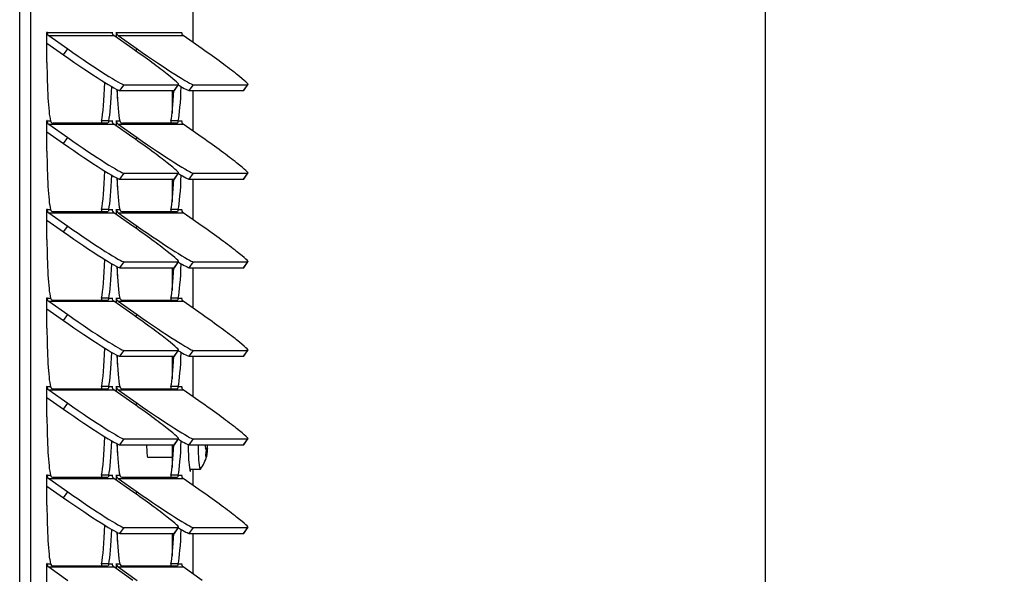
# Model space of a CAD drawing. Extents: x 776 to 936, y -8 to 92.
# Tile 7 of 18: x 820.79 to 828.68, y 58.46 to 62.91. Entities that reach past the tile are written whole.
import ezdxf

# ---------------------------------------------------------------- set-up
doc = ezdxf.new("R2010")
doc.units = 0
doc.header["$LTSCALE"] = 4
doc.header["$MEASUREMENT"] = 0
doc.layers.get('0').update_dxf_attribs({"linetype": 'CONTINUOUS'})
doc.layers.get('DEFPOINTS').update_dxf_attribs({"linetype": 'CONTINUOUS'})
doc.layers.add('DIMENSIONS', color=140, linetype='CONTINUOUS')
doc.layers.add('DIMENSIONS @ 1', color=140, linetype='CONTINUOUS')
doc.styles.get("Standard").update_dxf_attribs({"font": 'romans.shx'})
doc.dimstyles.get("Standard").update_dxf_attribs({"dimtxt": 0.3, "dimasz": 0.35, "dimexe": 0.0625, "dimexo": 0.0625, "dimgap": 0.0625, "dimtad": 0, "dimtih": 1, "dimtoh": 1, "dimzin": 0, "dimdsep": 46, "dimtxsty": 'Standard', "dimcen": 0, "dimadec": 0, "dimazin": 0, "dimtfac": 1, "dimtofl": 0, "dimtmove": 0, "dimatfit": 3, "dimfxl": 0, "dimtolj": 1, "dimtzin": 0, "dimarcsym": 0})

# ---------------------------------------------------------------- blocks, each defined once
blk = doc.blocks.new('*D29')
at = {"layer": 'DEFPOINTS', "color": 0}
for p in [(822.0368, 76.3528), (826.7623, 76.3528), (822.1525, 31.7062)]:
    blk.add_point(p, dxfattribs=at)
at = {"layer": 'DIMENSIONS'}
for p, q in [((822.5368, 76.3528), (827.0623, 76.3528)), ((826.7623, 75.5028), (826.7623, 55.8642)), ((826.7623, 32.5562), (826.7623, 51.7785)), ((822.6525, 31.7062), (827.0623, 31.7062))]:
    blk.add_line(p, q, dxfattribs=at)
for points in [[(826.6207, 75.5028), (826.904, 75.5028), (826.7623, 76.3528)], [(826.6207, 32.5562), (826.904, 32.5562), (826.7623, 31.7062)]]:
    blk.add_solid(points, dxfattribs=at)
at = {"layer": 'DIMENSIONS', "insert": (826.7623, 53.8213), "char_height": 0.75, "attachment_point": 5}
blk.add_mtext('\\A1; 44.65\\P [1134.0]\\P (480V)', dxfattribs=at)

msp = doc.modelspace()

# ---------------------------------------------------------------- linework, layer by layer
for p, q in [((820.7902, 31.706), (820.7902, 72.9812)), ((820.8789, 31.706), (820.8789, 72.9812)), ((822.1806, 62.7222), (822.1806, 66.002)), ((821.0088, 62.8042), (821.0093, 62.8042)), ((821.0088, 62.5632), (821.0088, 62.8042)), ((821.0093, 62.8042), (821.5312, 62.8042)), ((821.5312, 62.8042), (821.5317, 62.8042)), ((821.5317, 62.8042), (821.5317, 62.7985)), ((821.5644, 62.8042), (821.5649, 62.8042)), ((821.5644, 62.7647), (821.5644, 62.8042)), ((821.5649, 62.8042), (822.0868, 62.8042)), ((822.0868, 62.8042), (822.0873, 62.8042)), ((822.0873, 62.8042), (822.0873, 62.7985)), ((821.0088, 62.7176), (821.1417, 62.6242)), ((821.0225, 62.7788), (821.1749, 62.6717)), ((821.0225, 62.7788), (821.5444, 62.7788)), ((821.6967, 62.6717), (821.5444, 62.7788)), ((821.5781, 62.7788), (821.7305, 62.6717)), ((821.5781, 62.7788), (822.1, 62.7788)), ((822.2524, 62.6717), (822.1, 62.7788)), ((821.1417, 62.6242), (821.1749, 62.6717)), ((821.7194, 62.6558), (821.7305, 62.6717)), ((821.5722, 62.3452), (821.5722, 62.2755)), ((821.5933, 62.3374), (821.6265, 62.3849)), ((821.5933, 62.3374), (822.028, 62.3374)), ((821.6265, 62.3849), (822.0612, 62.3849)), ((822.0117, 62.3374), (822.0117, 62.1564)), ((822.028, 62.3374), (822.0612, 62.3849)), ((822.0301, 62.3381), (822.0633, 62.3857)), ((822.1489, 62.3374), (822.1821, 62.3849)), ((822.1489, 62.3374), (822.5837, 62.3374)), ((822.1806, 62.0122), (822.1806, 62.3374)), ((822.1821, 62.3849), (822.6168, 62.3849)), ((822.5837, 62.3374), (822.6168, 62.3849)), ((822.5857, 62.3381), (822.6189, 62.3857)), ((821.0088, 62.0942), (821.0093, 62.0942)), ((821.0088, 61.8532), (821.0088, 62.0942)), ((821.0093, 62.0942), (821.0363, 62.0942)), ((821.494, 62.0753), (821.0593, 62.0753)), ((821.5042, 62.0942), (821.4464, 62.0942)), ((821.5042, 62.0942), (821.5312, 62.0942)), ((821.5312, 62.0942), (821.5317, 62.0942)), ((821.5317, 62.0942), (821.5317, 62.0885)), ((821.5644, 62.0942), (821.5649, 62.0942)), ((821.5644, 62.0547), (821.5644, 62.0942)), ((821.5649, 62.0942), (821.5919, 62.0942)), ((822.0496, 62.0753), (821.6149, 62.0753)), ((822.0598, 62.0942), (822.002, 62.0942)), ((822.0598, 62.0942), (822.0868, 62.0942)), ((822.0868, 62.0942), (822.0873, 62.0942)), ((822.0873, 62.0942), (822.0873, 62.0885)), ((821.0088, 62.0076), (821.1417, 61.9142)), ((821.0225, 62.0688), (821.1749, 61.9617)), ((821.0225, 62.0688), (821.5444, 62.0688)), ((821.6967, 61.9617), (821.5444, 62.0688)), ((821.5781, 62.0688), (821.7305, 61.9617)), ((821.5781, 62.0688), (822.1, 62.0688)), ((822.2524, 61.9617), (822.1, 62.0688)), ((821.1417, 61.9142), (821.1749, 61.9617)), ((821.7194, 61.9458), (821.7305, 61.9617)), ((821.5722, 61.6352), (821.5722, 61.5655)), ((821.5933, 61.6274), (821.6265, 61.6749)), ((821.5933, 61.6274), (822.028, 61.6274)), ((821.6265, 61.6749), (822.0612, 61.6749)), ((822.0117, 61.6274), (822.0117, 61.4464)), ((822.028, 61.6274), (822.0612, 61.6749)), ((822.0301, 61.6281), (822.0633, 61.6757)), ((822.1489, 61.6274), (822.1821, 61.6749)), ((822.1489, 61.6274), (822.5837, 61.6274)), ((822.1806, 61.3022), (822.1806, 61.6274)), ((822.1821, 61.6749), (822.6168, 61.6749)), ((822.5837, 61.6274), (822.6168, 61.6749)), ((822.5857, 61.6281), (822.6189, 61.6757)), ((821.0088, 61.3842), (821.0093, 61.3842)), ((821.0088, 61.1432), (821.0088, 61.3842)), ((821.0093, 61.3842), (821.0363, 61.3842)), ((821.494, 61.3653), (821.0593, 61.3653)), ((821.5042, 61.3842), (821.4464, 61.3842)), ((821.5042, 61.3842), (821.5312, 61.3842)), ((821.5312, 61.3842), (821.5317, 61.3842)), ((821.5317, 61.3842), (821.5317, 61.3785)), ((821.5644, 61.3842), (821.5649, 61.3842)), ((821.5644, 61.3447), (821.5644, 61.3842)), ((821.5649, 61.3842), (821.5919, 61.3842)), ((822.0496, 61.3653), (821.6149, 61.3653)), ((822.0598, 61.3842), (822.002, 61.3842)), ((822.0598, 61.3842), (822.0868, 61.3842)), ((822.0868, 61.3842), (822.0873, 61.3842)), ((822.0873, 61.3842), (822.0873, 61.3785)), ((821.0088, 61.2976), (821.1417, 61.2042)), ((821.0225, 61.3588), (821.1749, 61.2517)), ((821.0225, 61.3588), (821.5444, 61.3588)), ((821.6967, 61.2517), (821.5444, 61.3588)), ((821.5781, 61.3588), (821.7305, 61.2517)), ((821.5781, 61.3588), (822.1, 61.3588)), ((822.2524, 61.2517), (822.1, 61.3588)), ((821.1417, 61.2042), (821.1749, 61.2517)), ((821.7194, 61.2358), (821.7305, 61.2517)), ((821.5722, 60.9252), (821.5722, 60.8555)), ((821.5933, 60.9174), (821.6265, 60.9649)), ((821.5933, 60.9174), (822.028, 60.9174)), ((821.6265, 60.9649), (822.0612, 60.9649)), ((822.0117, 60.9174), (822.0117, 60.7364)), ((822.028, 60.9174), (822.0612, 60.9649)), ((822.0301, 60.9181), (822.0633, 60.9657)), ((822.1489, 60.9174), (822.1821, 60.9649)), ((822.1489, 60.9174), (822.5837, 60.9174)), ((822.1806, 60.5922), (822.1806, 60.9174)), ((822.1821, 60.9649), (822.6168, 60.9649)), ((822.5837, 60.9174), (822.6168, 60.9649)), ((822.5857, 60.9181), (822.6189, 60.9657)), ((821.0088, 60.6742), (821.0093, 60.6742)), ((821.0088, 60.4332), (821.0088, 60.6742)), ((821.0093, 60.6742), (821.0363, 60.6742)), ((821.494, 60.6553), (821.0593, 60.6553)), ((821.5042, 60.6742), (821.4464, 60.6742)), ((821.5042, 60.6742), (821.5312, 60.6742)), ((821.5312, 60.6742), (821.5317, 60.6742)), ((821.5317, 60.6742), (821.5317, 60.6685)), ((821.5644, 60.6742), (821.5649, 60.6742)), ((821.5644, 60.6347), (821.5644, 60.6742)), ((821.5649, 60.6742), (821.5919, 60.6742)), ((822.0496, 60.6553), (821.6149, 60.6553)), ((822.0598, 60.6742), (822.002, 60.6742)), ((822.0598, 60.6742), (822.0868, 60.6742)), ((822.0868, 60.6742), (822.0873, 60.6742)), ((822.0873, 60.6742), (822.0873, 60.6685)), ((821.0088, 60.5876), (821.1417, 60.4942)), ((821.0225, 60.6488), (821.1749, 60.5417)), ((821.0225, 60.6488), (821.5444, 60.6488)), ((821.6967, 60.5417), (821.5444, 60.6488)), ((821.5781, 60.6488), (821.7305, 60.5417)), ((821.5781, 60.6488), (822.1, 60.6488)), ((822.2524, 60.5417), (822.1, 60.6488)), ((821.1417, 60.4942), (821.1749, 60.5417)), ((821.7194, 60.5258), (821.7305, 60.5417)), ((821.5722, 60.2152), (821.5722, 60.1455)), ((821.5933, 60.2074), (821.6265, 60.2549)), ((821.5933, 60.2074), (822.028, 60.2074)), ((821.6265, 60.2549), (822.0612, 60.2549)), ((822.0117, 60.2074), (822.0117, 60.0264)), ((822.028, 60.2074), (822.0612, 60.2549)), ((822.0301, 60.2081), (822.0633, 60.2557)), ((822.1489, 60.2074), (822.1821, 60.2549)), ((822.1489, 60.2074), (822.5837, 60.2074)), ((822.1806, 59.8822), (822.1806, 60.2074)), ((822.1821, 60.2549), (822.6168, 60.2549)), ((822.5837, 60.2074), (822.6168, 60.2549)), ((822.5857, 60.2081), (822.6189, 60.2557)), ((821.0088, 59.9642), (821.0093, 59.9642)), ((821.0088, 59.7232), (821.0088, 59.9642)), ((821.0093, 59.9642), (821.0363, 59.9642)), ((821.494, 59.9453), (821.0593, 59.9453)), ((821.5042, 59.9642), (821.4464, 59.9642)), ((821.5042, 59.9642), (821.5312, 59.9642)), ((821.5312, 59.9642), (821.5317, 59.9642)), ((821.5317, 59.9642), (821.5317, 59.9585)), ((821.5644, 59.9642), (821.5649, 59.9642)), ((821.5644, 59.9247), (821.5644, 59.9642)), ((821.5649, 59.9642), (821.5919, 59.9642)), ((822.0496, 59.9453), (821.6149, 59.9453)), ((822.0598, 59.9642), (822.002, 59.9642)), ((822.0598, 59.9642), (822.0868, 59.9642)), ((822.0868, 59.9642), (822.0873, 59.9642)), ((822.0873, 59.9642), (822.0873, 59.9585)), ((821.0088, 59.8776), (821.1417, 59.7842)), ((821.0225, 59.9388), (821.1749, 59.8317)), ((821.0225, 59.9388), (821.5444, 59.9388)), ((821.6967, 59.8317), (821.5444, 59.9388)), ((821.5781, 59.9388), (821.7305, 59.8317)), ((821.5781, 59.9388), (822.1, 59.9388)), ((822.2524, 59.8317), (822.1, 59.9388)), ((821.1417, 59.7842), (821.1749, 59.8317)), ((821.7194, 59.8158), (821.7305, 59.8317)), ((821.5722, 59.5052), (821.5722, 59.4355)), ((821.5933, 59.4974), (821.6265, 59.5449)), ((821.5933, 59.4974), (822.028, 59.4974)), ((821.6265, 59.5449), (822.0612, 59.5449)), ((822.0117, 59.4974), (822.0117, 59.3164)), ((822.028, 59.4974), (822.0612, 59.5449)), ((822.0301, 59.4981), (822.0633, 59.5457)), ((822.1489, 59.4974), (822.1821, 59.5449)), ((822.1489, 59.4974), (822.5837, 59.4974)), ((822.1821, 59.5449), (822.6168, 59.5449)), ((822.2935, 59.4685), (822.2797, 59.4685)), ((822.5837, 59.4974), (822.6168, 59.5449)), ((822.5857, 59.4981), (822.6189, 59.5457)), ((821.8146, 59.4), (822.0117, 59.4)), ((822.2844, 59.4079), (822.2805, 59.4079)), ((822.289, 59.4171), (822.2807, 59.4171)), ((822.2905, 59.4197), (822.2811, 59.4197)), ((822.2913, 59.4243), (822.2819, 59.4243)), ((822.2954, 59.4593), (822.2843, 59.4593)), ((822.2946, 59.4428), (822.2852, 59.4428)), ((821.0088, 59.2542), (821.0093, 59.2542)), ((821.0088, 59.0132), (821.0088, 59.2542)), ((821.0093, 59.2542), (821.0363, 59.2542)), ((821.494, 59.2353), (821.0593, 59.2353)), ((821.5042, 59.2542), (821.4464, 59.2542)), ((821.5042, 59.2542), (821.5312, 59.2542)), ((821.5312, 59.2542), (821.5317, 59.2542)), ((821.5317, 59.2542), (821.5317, 59.2485)), ((821.5644, 59.2542), (821.5649, 59.2542)), ((821.5644, 59.2147), (821.5644, 59.2542)), ((821.5649, 59.2542), (821.5919, 59.2542)), ((822.0496, 59.2353), (821.6149, 59.2353)), ((822.0598, 59.2542), (822.002, 59.2542)), ((822.0598, 59.2542), (822.0868, 59.2542)), ((822.0868, 59.2542), (822.0873, 59.2542)), ((822.0873, 59.2542), (822.0873, 59.2485)), ((822.1563, 59.302), (822.236, 59.302)), ((822.1806, 59.1722), (822.1806, 59.302)), ((821.0088, 59.1676), (821.1417, 59.0742)), ((821.0225, 59.2288), (821.1749, 59.1217)), ((821.0225, 59.2288), (821.5444, 59.2288)), ((821.6967, 59.1217), (821.5444, 59.2288)), ((821.5781, 59.2288), (821.7305, 59.1217)), ((821.5781, 59.2288), (822.1, 59.2288)), ((822.2524, 59.1217), (822.1, 59.2288)), ((821.1417, 59.0742), (821.1749, 59.1217)), ((821.7194, 59.1058), (821.7305, 59.1217)), ((821.5722, 58.7952), (821.5722, 58.7255)), ((821.5933, 58.7874), (821.6265, 58.8349)), ((821.5933, 58.7874), (822.028, 58.7874)), ((821.6265, 58.8349), (822.0612, 58.8349)), ((822.0117, 58.7874), (822.0117, 58.6064)), ((822.028, 58.7874), (822.0612, 58.8349)), ((822.0301, 58.7881), (822.0633, 58.8357)), ((822.1489, 58.7874), (822.1821, 58.8349)), ((822.1489, 58.7874), (822.5837, 58.7874)), ((822.1806, 58.4622), (822.1806, 58.7874)), ((822.1821, 58.8349), (822.6168, 58.8349)), ((822.5837, 58.7874), (822.6168, 58.8349)), ((822.5857, 58.7881), (822.6189, 58.8357)), ((821.0088, 58.5442), (821.0093, 58.5442)), ((821.0088, 58.3032), (821.0088, 58.5442)), ((821.0093, 58.5442), (821.0363, 58.5442)), ((821.494, 58.5253), (821.0593, 58.5253)), ((821.5042, 58.5442), (821.4464, 58.5442)), ((821.5042, 58.5442), (821.5312, 58.5442)), ((821.5312, 58.5442), (821.5317, 58.5442)), ((821.5317, 58.5442), (821.5317, 58.5385)), ((821.5644, 58.5442), (821.5649, 58.5442)), ((821.5644, 58.5047), (821.5644, 58.5442)), ((821.5649, 58.5442), (821.5919, 58.5442)), ((822.0496, 58.5253), (821.6149, 58.5253)), ((822.0598, 58.5442), (822.002, 58.5442)), ((822.0598, 58.5442), (822.0868, 58.5442)), ((822.0868, 58.5442), (822.0873, 58.5442)), ((822.0873, 58.5442), (822.0873, 58.5385)), ((821.0225, 58.5188), (821.1749, 58.4117)), ((821.0225, 58.5188), (821.5444, 58.5188)), ((821.6967, 58.4117), (821.5444, 58.5188)), ((821.5781, 58.5188), (821.7305, 58.4117)), ((821.5781, 58.5188), (822.1, 58.5188)), ((822.2524, 58.4117), (822.1, 58.5188))]:
    msp.add_line(p, q)
for centre, radius, start, end in [((821.0644, 62.105), 0.0301, 200.99347, 260.10695), ((821.6201, 62.105), 0.0301, 200.99347, 260.10695), ((821.0644, 61.395), 0.0301, 200.99347, 260.10695), ((821.6201, 61.395), 0.0301, 200.99347, 260.10695), ((821.0644, 60.685), 0.0301, 200.99347, 260.10695), ((821.6201, 60.685), 0.0301, 200.99347, 260.10695), ((821.0644, 59.975), 0.0301, 200.99347, 260.10695), ((821.6201, 59.975), 0.0301, 200.99347, 260.10695), ((822.3201, 59.485), 0.0436, 163.29162, 202.1627), ((822.3818, 59.485), 0.0898, 172.03198, 190.54941), ((821.9978, 59.485), 0.3011, 322.85432, 345.18155), ((822.2515, 59.4494), 0.0343, 348.97438, 16.78536), ((822.2251, 59.4546), 0.0704, 350.40056, 3.83654), ((821.0644, 59.265), 0.0301, 200.99347, 260.10695), ((821.6201, 59.265), 0.0301, 200.99347, 260.10695), ((821.0644, 58.555), 0.0301, 200.99347, 260.10695), ((821.6201, 58.555), 0.0301, 200.99347, 260.10695)]:
    msp.add_arc(centre, radius, start, end)
for centre, major_axis, ratio, start_param, end_param in [((821.009, 62.8042), (0, -0.003), 0.087156, 1.570796, 4.712389), ((821.0402, 62.8042), (0, 0.031), 0.996195, 1.570796, 2.530727), ((821.5314, 62.8042), (0, -0.003), 0.087156, 1.570796, 4.712389), ((821.5621, 62.8042), (0, -0.031), 0.996195, 4.712389, 5.67232), ((821.5647, 62.8042), (0, -0.003), 0.087156, 1.570796, 4.712389), ((821.5958, 62.8042), (0, 0.031), 0.996195, 1.570796, 2.530727), ((822.0871, 62.8042), (0, -0.003), 0.087156, 1.570796, 4.712389), ((822.1177, 62.8042), (0, -0.031), 0.996195, 4.712389, 5.67232), ((821.1853, 62.6242), (-0.4101, 0.2861), 0.04999, 1.499252, 3.070048), ((821.2184, 62.6717), (-0.4101, 0.2861), 0.04999, 1.499252, 3.070048), ((821.6532, 62.6717), (-0.4101, 0.2861), 0.04999, 3.070048, 4.640845), ((821.7741, 62.6717), (-0.4101, 0.2861), 0.04999, 1.499252, 3.070048), ((822.2088, 62.6717), (-0.4101, 0.2861), 0.04999, 3.070048, 4.640845), ((821.0529, 62.5632), (0, -0.506), 0.087156, 4.712389, 5.898396), ((821.4298, 62.5632), (0, -0.506), 0.087156, 0.384789, 1.249383), ((821.4876, 62.5632), (0, -0.506), 0.087156, 0.384789, 1.177049), ((821.6085, 62.5632), (0, -0.506), 0.087156, -1.129145, -0.384789), ((821.9854, 62.5632), (0, -0.506), 0.087156, 0.384789, 1.10822), ((821.62, 62.6242), (-0.4101, 0.2861), 0.04999, 3.070048, 3.141593), ((822.0432, 62.5632), (0, -0.506), 0.087156, 0.384789, 1.177049), ((821.7409, 62.6242), (-0.4101, 0.2861), 0.04999, -3.782246, -3.213137), ((822.1756, 62.6242), (-0.4101, 0.2861), 0.04999, 3.070048, 3.141593), ((821.009, 62.0942), (0, -0.003), 0.087156, 1.570796, 4.712389), ((821.0402, 62.0942), (0, 0.031), 0.996195, 1.570796, 2.530727), ((821.5314, 62.0942), (0, -0.003), 0.087156, 1.570796, 4.712389), ((821.5621, 62.0942), (0, -0.031), 0.996195, 4.712389, 5.67232), ((821.5647, 62.0942), (0, -0.003), 0.087156, 1.570796, 4.712389), ((821.5958, 62.0942), (0, 0.031), 0.996195, 1.570796, 2.530727), ((822.0871, 62.0942), (0, -0.003), 0.087156, 1.570796, 4.712389), ((822.1177, 62.0942), (0, -0.031), 0.996195, 4.712389, 5.67232), ((821.1853, 61.9142), (-0.4101, 0.2861), 0.04999, 1.499252, 3.070048), ((821.2184, 61.9617), (-0.4101, 0.2861), 0.04999, 1.499252, 3.070048), ((821.6532, 61.9617), (-0.4101, 0.2861), 0.04999, 3.070048, 4.640845), ((821.7741, 61.9617), (-0.4101, 0.2861), 0.04999, 1.499252, 3.070048), ((822.2088, 61.9617), (-0.4101, 0.2861), 0.04999, 3.070048, 4.640845), ((821.0529, 61.8532), (0, -0.506), 0.087156, 4.712389, 5.898396), ((821.4298, 61.8532), (0, -0.506), 0.087156, 0.384789, 1.249383), ((821.4876, 61.8532), (0, -0.506), 0.087156, 0.384789, 1.177049), ((821.6085, 61.8532), (0, -0.506), 0.087156, -1.129145, -0.384789), ((821.9854, 61.8532), (0, -0.506), 0.087156, 0.384789, 1.10822), ((821.62, 61.9142), (-0.4101, 0.2861), 0.04999, 3.070048, 3.141593), ((822.0432, 61.8532), (0, -0.506), 0.087156, 0.384789, 1.177049), ((821.7409, 61.9142), (-0.4101, 0.2861), 0.04999, -3.782246, -3.213137), ((822.1756, 61.9142), (-0.4101, 0.2861), 0.04999, 3.070048, 3.141593), ((821.009, 61.3842), (0, -0.003), 0.087156, 1.570796, 4.712389), ((821.0402, 61.3842), (0, 0.031), 0.996195, 1.570796, 2.530727), ((821.5314, 61.3842), (0, -0.003), 0.087156, 1.570796, 4.712389), ((821.5621, 61.3842), (0, -0.031), 0.996195, 4.712389, 5.67232), ((821.5647, 61.3842), (0, -0.003), 0.087156, 1.570796, 4.712389), ((821.5958, 61.3842), (0, -0.031), 0.996195, 4.712389, 5.67232), ((822.0871, 61.3842), (0, -0.003), 0.087156, 1.570796, 4.712389), ((822.1177, 61.3842), (0, -0.031), 0.996195, 4.712389, 5.67232), ((821.1853, 61.2042), (-0.4101, 0.2861), 0.04999, 1.499252, 3.070048), ((821.2184, 61.2517), (-0.4101, 0.2861), 0.04999, 1.499252, 3.070048), ((821.6532, 61.2517), (-0.4101, 0.2861), 0.04999, 3.070048, 4.640845), ((821.7741, 61.2517), (-0.4101, 0.2861), 0.04999, 1.499252, 3.070048), ((822.2088, 61.2517), (-0.4101, 0.2861), 0.04999, 3.070048, 4.640845), ((821.0529, 61.1432), (0, -0.506), 0.087156, 4.712389, 5.898396), ((821.4298, 61.1432), (0, 0.506), 0.087156, 3.526382, 4.390976), ((821.4876, 61.1432), (0, 0.506), 0.087156, 3.526382, 4.318642), ((821.6085, 61.1432), (0, -0.506), 0.087156, -1.129145, -0.384789), ((821.9854, 61.1432), (0, 0.506), 0.087156, 3.526382, 4.249813), ((821.62, 61.2042), (-0.4101, 0.2861), 0.04999, 3.070048, 3.141593), ((822.0432, 61.1432), (0, -0.506), 0.087156, 0.384789, 1.177049), ((821.7409, 61.2042), (-0.4101, 0.2861), 0.04999, -3.782246, -3.213137), ((822.1756, 61.2042), (-0.4101, 0.2861), 0.04999, 3.070048, 3.141593), ((821.009, 60.6742), (0, -0.003), 0.087156, 1.570796, 4.712389), ((821.0402, 60.6742), (0, 0.031), 0.996195, 1.570796, 2.530727), ((821.5314, 60.6742), (0, -0.003), 0.087156, 1.570796, 4.712389), ((821.5621, 60.6742), (0, -0.031), 0.996195, 4.712389, 5.67232), ((821.5647, 60.6742), (0, -0.003), 0.087156, 1.570796, 4.712389), ((821.5958, 60.6742), (0, -0.031), 0.996195, 4.712389, 5.67232), ((822.0871, 60.6742), (0, -0.003), 0.087156, 1.570796, 4.712389), ((822.1177, 60.6742), (0, -0.031), 0.996195, 4.712389, 5.67232), ((821.1853, 60.4942), (-0.4101, 0.2861), 0.04999, 1.499252, 3.070048), ((821.2184, 60.5417), (-0.4101, 0.2861), 0.04999, 1.499252, 3.070048), ((821.6532, 60.5417), (-0.4101, 0.2861), 0.04999, 3.070048, 4.640845), ((821.7741, 60.5417), (-0.4101, 0.2861), 0.04999, 1.499252, 3.070048), ((822.2088, 60.5417), (-0.4101, 0.2861), 0.04999, 3.070048, 4.640845), ((821.0529, 60.4332), (0, -0.506), 0.087156, 4.712389, 5.898396), ((821.4298, 60.4332), (0, 0.506), 0.087156, 3.526382, 4.390976), ((821.4876, 60.4332), (0, -0.506), 0.087156, 0.384789, 1.177049), ((821.6085, 60.4332), (0, -0.506), 0.087156, -1.129145, -0.384789), ((821.9854, 60.4332), (0, -0.506), 0.087156, 0.384789, 1.10822), ((821.62, 60.4942), (-0.4101, 0.2861), 0.04999, 3.070048, 3.141593), ((822.0432, 60.4332), (0, -0.506), 0.087156, 0.384789, 1.177049), ((821.7409, 60.4942), (-0.4101, 0.2861), 0.04999, -3.782246, -3.213137), ((822.1756, 60.4942), (-0.4101, 0.2861), 0.04999, 3.070048, 3.141593), ((821.009, 59.9642), (0, -0.003), 0.087156, 1.570796, 4.712389), ((821.0402, 59.9642), (0, 0.031), 0.996195, 1.570796, 2.530727), ((821.5314, 59.9642), (0, -0.003), 0.087156, 1.570796, 4.712389), ((821.5621, 59.9642), (0, -0.031), 0.996195, 4.712389, 5.67232), ((821.5647, 59.9642), (0, -0.003), 0.087156, 1.570796, 4.712389), ((821.5958, 59.9642), (0, -0.031), 0.996195, 4.712389, 5.67232), ((822.0871, 59.9642), (0, -0.003), 0.087156, 1.570796, 4.712389), ((822.1177, 59.9642), (0, -0.031), 0.996195, 4.712389, 5.67232), ((821.1853, 59.7842), (-0.4101, 0.2861), 0.04999, 1.499252, 3.070048), ((821.2184, 59.8317), (-0.4101, 0.2861), 0.04999, 1.499252, 3.070048), ((821.6532, 59.8317), (-0.4101, 0.2861), 0.04999, 3.070048, 4.640845), ((821.7741, 59.8317), (-0.4101, 0.2861), 0.04999, 1.499252, 3.070048), ((822.2088, 59.8317), (-0.4101, 0.2861), 0.04999, 3.070048, 4.640845), ((821.0529, 59.7232), (0, -0.506), 0.087156, 4.712389, 5.898396), ((821.4298, 59.7232), (0, -0.506), 0.087156, 0.384789, 1.249383), ((821.4876, 59.7232), (0, -0.506), 0.087156, 0.384789, 1.177049), ((821.6085, 59.7232), (0, -0.506), 0.087156, -1.129145, -0.384789), ((821.8146, 59.485), (0, -0.085), 0.087156, 4.565475, 6.283185), ((821.9854, 59.7232), (0, 0.506), 0.087156, 3.526382, 4.249813), ((821.62, 59.7842), (-0.4101, 0.2861), 0.04999, 3.070048, 3.141593), ((822.0432, 59.7232), (0, 0.506), 0.087156, 3.526382, 4.318642), ((821.7409, 59.7842), (-0.4101, 0.2861), 0.04999, -3.782246, -3.213137), ((822.1563, 59.485), (0, 0.183), 0.087156, 1.490597, 3.141593), ((822.236, 59.485), (0, -0.183), 0.087156, 4.644343, 6.283185), ((821.9954, 59.4382), (0.2958, -0.0149), 0.4982, 0.243457, 0.30685), ((822.0001, 59.4382), (0.2958, 0.0149), 0.497995, 0.042094, 0.105487), ((822.1756, 59.7842), (-0.4101, 0.2861), 0.04999, 3.070048, 3.141593), ((821.9931, 59.485), (-0.0004, -0.2962), 0.996195, 1.365991, 1.429385), ((822.0001, 59.4382), (0.2958, 0.0149), 0.497995, -0.306837, -0.243443), ((821.9954, 59.4382), (0.2958, -0.0149), 0.4982, 6.177712, 6.241105), ((822.0025, 59.485), (-0.0004, -0.2962), 0.996195, 1.365991, 1.429385), ((822.1563, 59.385), (0, 0.1), 0.087156, 2.312963, 3.733281), ((821.009, 59.2542), (0, -0.003), 0.087156, 1.570796, 4.712389), ((821.0402, 59.2542), (0, 0.031), 0.996195, 1.570796, 2.530727), ((821.5314, 59.2542), (0, -0.003), 0.087156, 1.570796, 4.712389), ((821.5621, 59.2542), (0, -0.031), 0.996195, 4.712389, 5.67232), ((821.5647, 59.2542), (0, -0.003), 0.087156, 1.570796, 4.712389), ((821.5958, 59.2542), (0, -0.031), 0.996195, 4.712389, 5.67232), ((822.0871, 59.2542), (0, -0.003), 0.087156, 1.570796, 4.712389), ((822.1177, 59.2542), (0, -0.031), 0.996195, 4.712389, 5.67232), ((822.236, 59.485), (0, -0.183), 0.087156, 0, 0.114546), ((821.1853, 59.0742), (-0.4101, 0.2861), 0.04999, 1.499252, 3.070048), ((821.2184, 59.1217), (-0.4101, 0.2861), 0.04999, 1.499252, 3.070048), ((821.6532, 59.1217), (-0.4101, 0.2861), 0.04999, 3.070048, 4.640845), ((821.7741, 59.1217), (-0.4101, 0.2861), 0.04999, 1.499252, 3.070048), ((822.2088, 59.1217), (-0.4101, 0.2861), 0.04999, 3.070048, 4.640845), ((821.0529, 59.0132), (0, -0.506), 0.087156, 4.712389, 5.898396), ((821.4298, 59.0132), (0, -0.506), 0.087156, 0.384789, 1.249383), ((821.4876, 59.0132), (0, -0.506), 0.087156, 0.384789, 1.177049), ((821.6085, 59.0132), (0, -0.506), 0.087156, -1.129145, -0.384789), ((821.9854, 59.0132), (0, 0.506), 0.087156, 3.526382, 4.249813), ((821.62, 59.0742), (-0.4101, 0.2861), 0.04999, 3.070048, 3.141593), ((822.0432, 59.0132), (0, -0.506), 0.087156, 0.384789, 1.177049), ((821.7409, 59.0742), (-0.4101, 0.2861), 0.04999, -3.782246, -3.213137), ((822.1756, 59.0742), (-0.4101, 0.2861), 0.04999, 3.070048, 3.141593), ((821.009, 58.5442), (0, -0.003), 0.087156, 1.570796, 4.712389), ((821.0402, 58.5442), (0, -0.031), 0.996195, 4.712389, 5.67232), ((821.5314, 58.5442), (0, -0.003), 0.087156, 1.570796, 4.712389), ((821.5621, 58.5442), (0, -0.031), 0.996195, 4.712389, 5.67232), ((821.5647, 58.5442), (0, -0.003), 0.087156, 1.570796, 4.712389), ((821.5958, 58.5442), (0, -0.031), 0.996195, 4.712389, 5.67232), ((822.0871, 58.5442), (0, -0.003), 0.087156, 1.570796, 4.712389), ((822.1177, 58.5442), (0, -0.031), 0.996195, 4.712389, 5.67232)]:
    msp.add_ellipse(centre, major_axis=major_axis, ratio=ratio, start_param=start_param, end_param=end_param)
for points in [[(821.4464, 62.0942), (821.4452, 62.0857), (821.4452, 62.0782), (821.4457, 62.0717)], [(822.002, 62.0942), (822.0008, 62.0857), (822.0009, 62.0782), (822.0013, 62.0717)], [(821.4464, 61.3842), (821.4452, 61.3757), (821.4452, 61.3682), (821.4457, 61.3617)], [(822.002, 61.3842), (822.0008, 61.3757), (822.0009, 61.3682), (822.0013, 61.3617)], [(821.4464, 60.6742), (821.4452, 60.6657), (821.4452, 60.6582), (821.4457, 60.6517)], [(822.002, 60.6742), (822.0008, 60.6657), (822.0009, 60.6582), (822.0013, 60.6517)], [(821.4464, 59.9642), (821.4452, 59.9557), (821.4452, 59.9482), (821.4457, 59.9417)], [(822.002, 59.9642), (822.0008, 59.9557), (822.0009, 59.9482), (822.0013, 59.9417)], [(822.2913, 59.4243), (822.291, 59.4227), (822.2907, 59.4212), (822.2904, 59.4196)], [(821.4464, 59.2542), (821.4452, 59.2457), (821.4452, 59.2382), (821.4457, 59.2317)], [(822.002, 59.2542), (822.0008, 59.2457), (822.0009, 59.2382), (822.0013, 59.2317)], [(821.4464, 58.5442), (821.4452, 58.5357), (821.4452, 58.5282), (821.4457, 58.5217)], [(822.002, 58.5442), (822.0008, 58.5357), (822.0009, 58.5282), (822.0013, 58.5217)]]:
    msp.add_open_spline(points, degree=3)
for points, knots in [([(821.4973, 62.0763), (821.4969, 62.076), (821.4959, 62.0755), (821.4947, 62.0754), (821.494, 62.0753)], [0.7576537, 0.7576537, 0.7576537, 0.7576537, 0.8728721, 1, 1, 1, 1]), ([(821.5042, 62.0942), (821.5038, 62.0933), (821.5031, 62.0914), (821.5023, 62.0889), (821.5017, 62.0865), (821.5011, 62.0845), (821.5006, 62.0826), (821.5002, 62.081), (821.4998, 62.0801), (821.4997, 62.0796)], [0, 0, 0, 0, 0.0692428, 0.1389643, 0.2091303, 0.2797063, 0.350657, 0.4219464, 0.493538, 0.493538, 0.493538, 0.493538]), ([(822.053, 62.0763), (822.0525, 62.076), (822.0516, 62.0755), (822.0503, 62.0754), (822.0496, 62.0753)], [0.7576537, 0.7576537, 0.7576537, 0.7576537, 0.8728721, 1, 1, 1, 1]), ([(822.0598, 62.0942), (822.0594, 62.0933), (822.0587, 62.0914), (822.0579, 62.0889), (822.0573, 62.0865), (822.0567, 62.0845), (822.0562, 62.0826), (822.0558, 62.081), (822.0555, 62.0801), (822.0553, 62.0796)], [0, 0, 0, 0, 0.0692428, 0.1389643, 0.2091303, 0.2797063, 0.350657, 0.4219464, 0.493538, 0.493538, 0.493538, 0.493538]), ([(821.4973, 61.3663), (821.4969, 61.366), (821.4959, 61.3655), (821.4947, 61.3654), (821.494, 61.3653)], [0.7576537, 0.7576537, 0.7576537, 0.7576537, 0.8728721, 1, 1, 1, 1]), ([(821.5042, 61.3842), (821.5038, 61.3833), (821.5031, 61.3814), (821.5023, 61.3789), (821.5017, 61.3765), (821.5011, 61.3745), (821.5006, 61.3726), (821.5002, 61.371), (821.4998, 61.3701), (821.4997, 61.3696)], [0, 0, 0, 0, 0.0692428, 0.1389643, 0.2091303, 0.2797063, 0.350657, 0.4219464, 0.493538, 0.493538, 0.493538, 0.493538]), ([(822.053, 61.3663), (822.0525, 61.366), (822.0516, 61.3655), (822.0503, 61.3654), (822.0496, 61.3653)], [0.7576537, 0.7576537, 0.7576537, 0.7576537, 0.8728721, 1, 1, 1, 1]), ([(822.0598, 61.3842), (822.0594, 61.3833), (822.0587, 61.3814), (822.0579, 61.3789), (822.0573, 61.3765), (822.0567, 61.3745), (822.0562, 61.3726), (822.0558, 61.371), (822.0555, 61.3701), (822.0553, 61.3696)], [0, 0, 0, 0, 0.0692428, 0.1389643, 0.2091303, 0.2797063, 0.350657, 0.4219464, 0.493538, 0.493538, 0.493538, 0.493538]), ([(821.4973, 60.6563), (821.4969, 60.656), (821.4959, 60.6555), (821.4947, 60.6554), (821.494, 60.6553)], [0.7576537, 0.7576537, 0.7576537, 0.7576537, 0.8728721, 1, 1, 1, 1]), ([(821.5042, 60.6742), (821.5038, 60.6733), (821.5031, 60.6714), (821.5023, 60.6689), (821.5017, 60.6665), (821.5011, 60.6645), (821.5006, 60.6626), (821.5002, 60.661), (821.4998, 60.6601), (821.4997, 60.6596)], [0, 0, 0, 0, 0.0692428, 0.1389643, 0.2091303, 0.2797063, 0.350657, 0.4219464, 0.493538, 0.493538, 0.493538, 0.493538]), ([(822.053, 60.6563), (822.0525, 60.656), (822.0516, 60.6555), (822.0503, 60.6554), (822.0496, 60.6553)], [0.7576537, 0.7576537, 0.7576537, 0.7576537, 0.8728721, 1, 1, 1, 1]), ([(822.0598, 60.6742), (822.0594, 60.6733), (822.0587, 60.6714), (822.0579, 60.6689), (822.0573, 60.6665), (822.0567, 60.6645), (822.0562, 60.6626), (822.0558, 60.661), (822.0555, 60.6601), (822.0553, 60.6596)], [0, 0, 0, 0, 0.0692428, 0.1389643, 0.2091303, 0.2797063, 0.350657, 0.4219464, 0.493538, 0.493538, 0.493538, 0.493538]), ([(821.4973, 59.9463), (821.4969, 59.946), (821.4959, 59.9455), (821.4947, 59.9454), (821.494, 59.9453)], [0.7576537, 0.7576537, 0.7576537, 0.7576537, 0.8728721, 1, 1, 1, 1]), ([(821.5042, 59.9642), (821.5038, 59.9633), (821.5031, 59.9614), (821.5023, 59.9589), (821.5017, 59.9565), (821.5011, 59.9545), (821.5006, 59.9526), (821.5002, 59.951), (821.4998, 59.9501), (821.4997, 59.9496)], [0, 0, 0, 0, 0.0692428, 0.1389643, 0.2091303, 0.2797063, 0.350657, 0.4219464, 0.493538, 0.493538, 0.493538, 0.493538]), ([(822.053, 59.9463), (822.0525, 59.946), (822.0516, 59.9455), (822.0503, 59.9454), (822.0496, 59.9453)], [0.7576537, 0.7576537, 0.7576537, 0.7576537, 0.8728721, 1, 1, 1, 1]), ([(822.0598, 59.9642), (822.0594, 59.9633), (822.0587, 59.9614), (822.0579, 59.9589), (822.0573, 59.9565), (822.0567, 59.9545), (822.0562, 59.9526), (822.0558, 59.951), (822.0555, 59.9501), (822.0553, 59.9496)], [0, 0, 0, 0, 0.0692428, 0.1389643, 0.2091303, 0.2797063, 0.350657, 0.4219464, 0.493538, 0.493538, 0.493538, 0.493538]), ([(822.2844, 59.4079), (822.2835, 59.4062), (822.2826, 59.4054), (822.2812, 59.4053), (822.2807, 59.4062), (822.2802, 59.4096), (822.2802, 59.412), (822.2807, 59.4178), (822.2812, 59.421), (822.2819, 59.4243)], [0, 0, 0, 0, 0.25, 0.25, 0.5, 0.5, 0.75, 0.75, 1, 1, 1, 1]), ([(822.2907, 59.4171), (822.2909, 59.4188), (822.2909, 59.4197), (822.2903, 59.4197), (822.2898, 59.4188), (822.289, 59.4171)], [0, 0, 0, 0, 0.5, 0.5, 1, 1, 1, 1]), ([(821.4973, 59.2363), (821.4969, 59.236), (821.4959, 59.2355), (821.4947, 59.2354), (821.494, 59.2353)], [0.7576537, 0.7576537, 0.7576537, 0.7576537, 0.8728721, 1, 1, 1, 1]), ([(821.5042, 59.2542), (821.5038, 59.2533), (821.5031, 59.2514), (821.5023, 59.2489), (821.5017, 59.2465), (821.5011, 59.2445), (821.5006, 59.2426), (821.5002, 59.241), (821.4998, 59.2401), (821.4997, 59.2396)], [0, 0, 0, 0, 0.0692428, 0.1389643, 0.2091303, 0.2797063, 0.350657, 0.4219464, 0.493538, 0.493538, 0.493538, 0.493538]), ([(822.053, 59.2363), (822.0525, 59.236), (822.0516, 59.2355), (822.0503, 59.2354), (822.0496, 59.2353)], [0.7576537, 0.7576537, 0.7576537, 0.7576537, 0.8728721, 1, 1, 1, 1]), ([(822.0598, 59.2542), (822.0594, 59.2533), (822.0587, 59.2514), (822.0579, 59.2489), (822.0573, 59.2465), (822.0567, 59.2445), (822.0562, 59.2426), (822.0558, 59.241), (822.0555, 59.2401), (822.0553, 59.2396)], [0, 0, 0, 0, 0.0692428, 0.1389643, 0.2091303, 0.2797063, 0.350657, 0.4219464, 0.493538, 0.493538, 0.493538, 0.493538]), ([(821.4973, 58.5263), (821.4969, 58.526), (821.4959, 58.5255), (821.4947, 58.5254), (821.494, 58.5253)], [0.7576537, 0.7576537, 0.7576537, 0.7576537, 0.8728721, 1, 1, 1, 1]), ([(821.5042, 58.5442), (821.5038, 58.5433), (821.5031, 58.5414), (821.5023, 58.5389), (821.5017, 58.5365), (821.5011, 58.5345), (821.5006, 58.5326), (821.5002, 58.531), (821.4998, 58.5301), (821.4997, 58.5296)], [0, 0, 0, 0, 0.0692428, 0.1389643, 0.2091303, 0.2797063, 0.350657, 0.4219464, 0.493538, 0.493538, 0.493538, 0.493538]), ([(822.053, 58.5263), (822.0525, 58.526), (822.0516, 58.5255), (822.0503, 58.5254), (822.0496, 58.5253)], [0.7576537, 0.7576537, 0.7576537, 0.7576537, 0.8728721, 1, 1, 1, 1]), ([(822.0598, 58.5442), (822.0594, 58.5433), (822.0587, 58.5414), (822.0579, 58.5389), (822.0573, 58.5365), (822.0567, 58.5345), (822.0562, 58.5326), (822.0558, 58.531), (822.0555, 58.5301), (822.0553, 58.5296)], [0, 0, 0, 0, 0.0692428, 0.1389643, 0.2091303, 0.2797063, 0.350657, 0.4219464, 0.493538, 0.493538, 0.493538, 0.493538])]:
    msp.add_open_spline(points, degree=3, knots=knots)

# ---------------------------------------------------------------- dimensions: what is measured, and where the dimension line sits
at = {"layer": 'DIMENSIONS @ 1'}
dim = msp.add_linear_dim(base=(826.7623, 76.3528), p1=(822.1525, 31.7062), p2=(822.0368, 76.3528), angle=90, text=' <>\\P (480V)', dimstyle='Standard', override={"dimscale": 1, "dimtxt": 0.75, "dimasz": 0.85, "dimexe": 0.3, "dimexo": 0.5, "dimgap": 0.15, "dimpost": '\\X', "dimclrd": 256, "dimclre": 256, "dimclrt": 256, "dimtix": 0, "dimtofl": 0, "dimtmove": 0, "dimatfit": 3, "dimlwd": 65535, "dimlwe": 65535}, dxfattribs=at)
dim.commit()
dim.dimension.update_dxf_attribs({"geometry": '*D29', "text_midpoint": (826.7623, 53.8213), "dimtype": 128})

doc.saveas('drawing.dxf')
